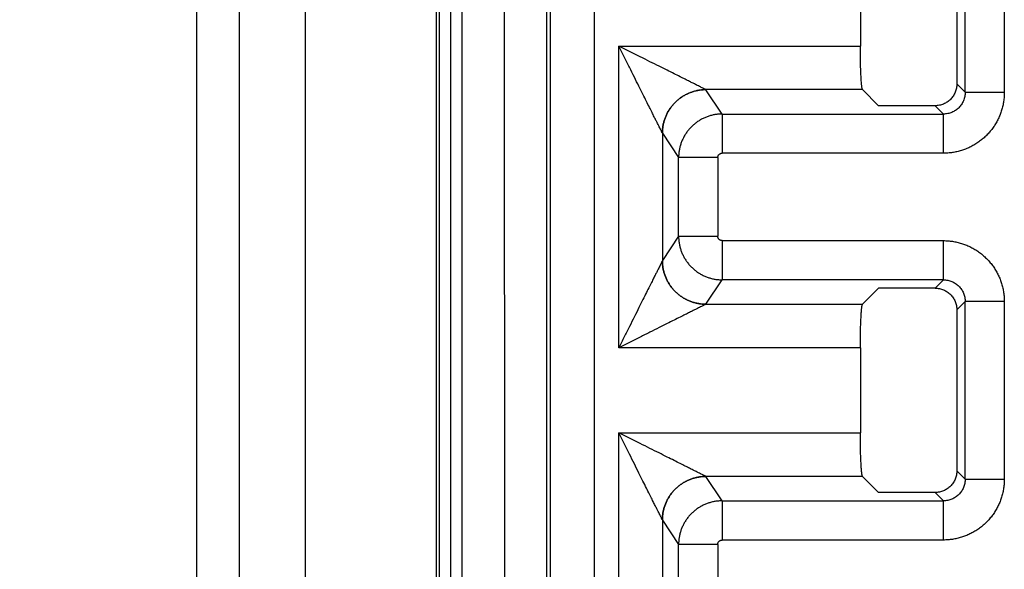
# Model space of a CAD drawing. Header units: inches. Extents: x 0 to 34, y 0 to 22.
# Tile 32 of 93: x 7.315 to 7.767, y 12.391 to 12.644. Entities that reach past the tile are written whole.
import ezdxf

# ---------------------------------------------------------------- set-up
doc = ezdxf.new("R2010")
doc.units = ezdxf.units.IN
doc.header["$LTSCALE"] = 1.87
doc.header["$MEASUREMENT"] = 0
doc.layers.get('0').update_dxf_attribs({"linetype": 'CONTINUOUS'})
doc.layers.add('DIMENSIONS', color=7, linetype='CONTINUOUS')
doc.styles.get("Standard").update_dxf_attribs({"font": 'txt', "width": 0.8})
doc.dimstyles.new('DIMSTYLE_1', dxfattribs={"dimtxt": 0.125, "dimasz": 0.18, "dimexe": 0.18, "dimexo": 0.0625, "dimgap": 0.09, "dimtad": 0, "dimtih": 1, "dimtoh": 1, "dimdec": 3, "dimzin": 4, "dimdsep": 46, "dimtxsty": 'STANDARD', "dimblk": '_FILLED', "dimblk1": '_FILLED', "dimblk2": '_FILLED', "dimcen": 0.09, "dimadec": 0, "dimazin": 0, "dimtp": 0.01, "dimtm": 0.01, "dimtfac": 1, "dimtdec": 3, "dimtofl": 0, "dimtmove": 0, "dimatfit": 3, "dimldrblk": '_FILLED', "dimfxl": 1, "dimtolj": 1, "dimtzin": 4, "dimarcsym": 0})

# ---------------------------------------------------------------- blocks, each defined once
blk = doc.blocks.new('_FILLED')
at = {"color": 0, "linetype": 'BYBLOCK'}
blk.add_solid([(0, 0), (-1, 0.1736), (-1, -0.1736)], dxfattribs=at)
blk = doc.blocks.new('*D17')
at = {"layer": 'DIMENSIONS', "color": 2, "linetype": 'CONTINUOUS'}
for p, q in [((7.51627, 13.00974), (5.77132, 13.00974)), ((5.89632, 13.00974), (5.89632, 12.01753)), ((5.89632, 10.86468), (5.89632, 11.76753)), ((7.51627, 10.86468), (5.77132, 10.86468))]:
    blk.add_line(p, q, dxfattribs=at)
at = {"layer": 'DIMENSIONS', "color": 2, "linetype": 'CONTINUOUS', "xscale": 0.18, "yscale": 0.18, "zscale": 0.18}
for p, rotation in [((5.89632, 13.00974), 90), ((5.89632, 10.86468), 270)]:
    blk.add_blockref('_FILLED', p, dxfattribs=dict(at, rotation=rotation))
at = {"layer": 'DIMENSIONS', "color": 2, "linetype": 'CONTINUOUS', "width": 0.8}
for s, p in [('[', (5.85882, 11.83003)), (']', (6.45882, 11.83003)), ('2.145', (5.23382, 11.83003)), ('54.48', (5.95882, 11.83003))]:
    blk.add_text(s, height=0.125, dxfattribs=at).set_placement(p)

msp = doc.modelspace()

# ---------------------------------------------------------------- linework, layer by layer
at = {"color": 7, "linetype": 'CONTINUOUS'}
for p, q in [((7.39632, 8.61007), (7.39632, 13.40891)), ((7.41579, 13.40892), (7.41579, 8.61007)), ((7.44632, 8.65832), (7.44632, 13.36153)), ((7.50632, 13.36153), (7.50632, 8.65832)), ((7.50782, 8.72179), (7.50782, 13.29747)), ((7.51282, 13.29739), (7.51282, 8.72187)), ((7.51301, 8.72187), (7.51301, 13.29739)), ((7.518, 13.2973), (7.518, 8.72197)), ((7.53813, 10.84189), (7.5375, 13.29698)), ((7.57877, 13.00974), (7.57877, 10.86468)), ((7.55705, 10.88293), (7.55705, 12.99149)), ((7.55879, 10.88466), (7.55879, 12.98975)), ((7.74914, 12.61023), (7.74914, 12.69169)), ((7.76712, 12.69168), (7.76712, 12.61023)), ((7.74532, 12.68787), (7.74532, 12.61405)), ((7.70103, 12.67049), (7.70103, 12.63143)), ((7.59015, 12.49299), (7.59015, 12.63143)), ((7.59015, 12.63143), (7.70103, 12.63143)), ((7.74914, 12.61023), (7.74532, 12.61405)), ((7.70203, 12.61145), (7.63009, 12.61145)), ((7.63757, 12.60024), (7.63012, 12.61142)), ((7.70203, 12.61145), (7.70942, 12.60406)), ((7.74914, 12.61023), (7.76712, 12.61023)), ((7.73533, 12.60406), (7.70942, 12.60406)), ((7.73533, 12.60406), (7.73915, 12.60024)), ((7.63757, 12.60024), (7.63757, 12.58226)), ((7.63757, 12.60024), (7.73915, 12.60024)), ((7.73915, 12.58226), (7.73915, 12.60024)), ((7.61013, 12.59145), (7.61013, 12.53297)), ((7.61013, 12.59145), (7.61758, 12.58027)), ((7.73915, 12.58226), (7.63757, 12.58226)), ((7.61758, 12.54415), (7.61758, 12.58027)), ((7.63557, 12.58027), (7.61758, 12.58027)), ((7.63557, 12.58027), (7.63557, 12.54415)), ((7.61758, 12.54415), (7.61013, 12.53297)), ((7.61758, 12.54415), (7.63557, 12.54415)), ((7.63757, 12.54215), (7.63757, 12.52417)), ((7.63757, 12.54215), (7.73915, 12.54215)), ((7.73915, 12.52417), (7.73915, 12.54215)), ((7.63012, 12.513), (7.63757, 12.52417)), ((7.73915, 12.52417), (7.63757, 12.52417)), ((7.73915, 12.52417), (7.73533, 12.52035)), ((7.70203, 12.51296), (7.70942, 12.52035)), ((7.73533, 12.52035), (7.70942, 12.52035)), ((7.63009, 12.51296), (7.70203, 12.51296)), ((7.74532, 12.51037), (7.74914, 12.51419)), ((7.74914, 12.43273), (7.74914, 12.51419)), ((7.76712, 12.51419), (7.74914, 12.51419)), ((7.76712, 12.51418), (7.76712, 12.43273)), ((7.74532, 12.51037), (7.74532, 12.43655)), ((7.70103, 12.49299), (7.59015, 12.49299)), ((7.70103, 12.49299), (7.70103, 12.45393)), ((7.59015, 12.31549), (7.59015, 12.45393)), ((7.59015, 12.45393), (7.70103, 12.45393)), ((7.74914, 12.43273), (7.74532, 12.43655)), ((7.70203, 12.43395), (7.63009, 12.43395)), ((7.63757, 12.42274), (7.63012, 12.43392)), ((7.70203, 12.43395), (7.70942, 12.42656)), ((7.74914, 12.43273), (7.76712, 12.43273)), ((7.63757, 12.42274), (7.63757, 12.40476)), ((7.63757, 12.42274), (7.73915, 12.42274)), ((7.73533, 12.42656), (7.70942, 12.42656)), ((7.73533, 12.42656), (7.73915, 12.42274)), ((7.73915, 12.40476), (7.73915, 12.42274)), ((7.61013, 12.41395), (7.61013, 12.35547)), ((7.61013, 12.41395), (7.61758, 12.40277)), ((7.73915, 12.40476), (7.63757, 12.40476)), ((7.61758, 12.36665), (7.61758, 12.40277)), ((7.63557, 12.40277), (7.61758, 12.40277)), ((7.63557, 12.40277), (7.63557, 12.36665))]:
    msp.add_line(p, q, dxfattribs=at)
for points, knots in [([(7.61012, 12.59148), (7.6101, 12.59153), (7.61004, 12.59165), (7.60992, 12.59188), (7.60975, 12.59221), (7.60953, 12.59266), (7.60924, 12.59325), (7.60887, 12.59398), (7.60841, 12.5949), (7.60784, 12.59603), (7.60715, 12.59742), (7.60632, 12.59908), (7.60532, 12.60108), (7.60414, 12.60344), (7.60275, 12.60622), (7.60113, 12.60945), (7.59929, 12.61315), (7.59722, 12.61728), (7.59497, 12.62177), (7.5926, 12.62653), (7.59097, 12.62978), (7.59015, 12.63143)], [0, 0, 0, 0, 0.003428, 0.009128, 0.01738, 0.028516, 0.042896, 0.061069, 0.08379, 0.111875, 0.146176, 0.187599, 0.237114, 0.295776, 0.364934, 0.445806, 0.538723, 0.642611, 0.755944, 0.876177, 1, 1, 1, 1]), ([(7.63009, 12.61145), (7.63005, 12.61148), (7.62992, 12.61154), (7.62969, 12.61166), (7.62935, 12.61182), (7.6289, 12.61205), (7.62832, 12.61234), (7.62758, 12.61271), (7.62666, 12.61317), (7.62553, 12.61373), (7.62415, 12.61442), (7.62249, 12.61526), (7.6205, 12.61625), (7.61815, 12.61743), (7.61537, 12.61881), (7.61214, 12.62043), (7.60845, 12.62228), (7.60432, 12.62434), (7.59982, 12.62659), (7.59506, 12.62897), (7.5918, 12.6306), (7.59015, 12.63143)], [0, 0, 0, 0, 0.003451, 0.009193, 0.017493, 0.028685, 0.043118, 0.061336, 0.084043, 0.112063, 0.146273, 0.187603, 0.237012, 0.29557, 0.364611, 0.445332, 0.538107, 0.641958, 0.755377, 0.875815, 1, 1, 1, 1]), ([(7.70203, 12.61145), (7.70198, 12.6115), (7.70192, 12.61166), (7.70184, 12.61196), (7.70176, 12.6124), (7.70167, 12.61297), (7.7016, 12.61368), (7.70152, 12.61451), (7.70145, 12.61546), (7.70138, 12.61653), (7.70132, 12.6177), (7.70126, 12.61897), (7.70121, 12.62032), (7.70116, 12.62176), (7.70112, 12.62326), (7.70109, 12.62483), (7.70107, 12.62643), (7.70105, 12.62808), (7.70104, 12.62975), (7.70103, 12.63087), (7.70103, 12.63143)], [0, 0, 0, 0, 0.009072, 0.024706, 0.04707, 0.076004, 0.111505, 0.153339, 0.201066, 0.254346, 0.313078, 0.37668, 0.444468, 0.516293, 0.591698, 0.669879, 0.75018, 0.832512, 0.916083, 1, 1, 1, 1]), ([(7.74532, 12.61405), (7.74532, 12.61372), (7.74529, 12.61307), (7.74514, 12.61209), (7.7449, 12.61114), (7.74457, 12.61022), (7.74415, 12.60933), (7.74365, 12.60849), (7.74306, 12.6077), (7.74241, 12.60697), (7.74168, 12.60632), (7.74089, 12.60573), (7.74005, 12.60523), (7.73916, 12.60481), (7.73824, 12.60448), (7.73729, 12.60424), (7.73631, 12.60409), (7.73566, 12.60406), (7.73533, 12.60406)], [0, 0, 0, 0, 0.062456, 0.125178, 0.187867, 0.250226, 0.312531, 0.375127, 0.437716, 0.5, 0.562284, 0.624873, 0.687469, 0.749774, 0.812133, 0.874822, 0.937544, 1, 1, 1, 1]), ([(7.61012, 12.59148), (7.61012, 12.59203), (7.61017, 12.59313), (7.61038, 12.59477), (7.61072, 12.59639), (7.61119, 12.59797), (7.6118, 12.5995), (7.61252, 12.60099), (7.61337, 12.6024), (7.61433, 12.60375), (7.6154, 12.605), (7.61657, 12.60617), (7.61783, 12.60724), (7.61917, 12.6082), (7.62059, 12.60905), (7.62207, 12.60978), (7.62361, 12.61038), (7.62519, 12.61085), (7.6268, 12.6112), (7.62844, 12.6114), (7.62954, 12.61145), (7.63009, 12.61145)], [0, 0, 0, 0, 0.0526, 0.105251, 0.157911, 0.210555, 0.263175, 0.315776, 0.368376, 0.421001, 0.473654, 0.526314, 0.578961, 0.631576, 0.684176, 0.736783, 0.789414, 0.84207, 0.89474, 0.947398, 1, 1, 1, 1]), ([(7.63012, 12.61142), (7.62957, 12.61142), (7.62847, 12.61137), (7.62683, 12.61116), (7.62522, 12.61082), (7.62363, 12.61035), (7.62209, 12.60975), (7.62061, 12.60902), (7.61919, 12.60817), (7.61784, 12.60721), (7.61658, 12.60614), (7.61541, 12.60497), (7.61434, 12.60371), (7.61338, 12.60237), (7.61253, 12.60095), (7.61181, 12.59947), (7.6112, 12.59793), (7.61073, 12.59635), (7.61039, 12.59473), (7.61018, 12.59309), (7.61014, 12.59199), (7.61013, 12.59145)], [0, 0, 0, 0, 0.052591, 0.105223, 0.157872, 0.210525, 0.263173, 0.315816, 0.368461, 0.421118, 0.473787, 0.526456, 0.579115, 0.631754, 0.684379, 0.737, 0.789622, 0.842244, 0.894859, 0.947453, 1, 1, 1, 1]), ([(7.63012, 12.61142), (7.63012, 12.61142), (7.63011, 12.61143), (7.6301, 12.61144), (7.6301, 12.61145), (7.63009, 12.61145)], [0, 0, 0, 0, 0.316008, 0.649037, 1, 1, 1, 1]), ([(7.76712, 12.61023), (7.76712, 12.60953), (7.76706, 12.60814), (7.76683, 12.60606), (7.76644, 12.604), (7.7659, 12.60198), (7.76521, 12.6), (7.76437, 12.59808), (7.7634, 12.59623), (7.76228, 12.59446), (7.76104, 12.59277), (7.75967, 12.59118), (7.7582, 12.58971), (7.75661, 12.58834), (7.75493, 12.5871), (7.75315, 12.58598), (7.7513, 12.58501), (7.74938, 12.58417), (7.7474, 12.58348), (7.74538, 12.58294), (7.74332, 12.58255), (7.74124, 12.58232), (7.73985, 12.58226), (7.73915, 12.58226)], [0, 0, 0, 0, 0.047598, 0.095228, 0.142884, 0.190513, 0.238075, 0.285637, 0.333295, 0.381008, 0.428655, 0.476214, 0.523741, 0.571296, 0.618936, 0.666641, 0.714294, 0.761856, 0.80943, 0.85708, 0.904759, 0.952402, 1, 1, 1, 1]), ([(7.74914, 12.61023), (7.74914, 12.6099), (7.74911, 12.60923), (7.74897, 12.60825), (7.74873, 12.6073), (7.74841, 12.60637), (7.74799, 12.60548), (7.74749, 12.60464), (7.74691, 12.60386), (7.74625, 12.60313), (7.74553, 12.60248), (7.74474, 12.60189), (7.7439, 12.60139), (7.74301, 12.60097), (7.74208, 12.60065), (7.74113, 12.60041), (7.74015, 12.60027), (7.73948, 12.60024), (7.73915, 12.60024)], [0, 0, 0, 0, 0.063179, 0.126062, 0.188695, 0.251125, 0.313399, 0.375567, 0.437679, 0.499785, 0.56193, 0.624133, 0.686406, 0.748763, 0.81123, 0.873876, 0.936775, 1, 1, 1, 1]), ([(7.63757, 12.60024), (7.63702, 12.60024), (7.63592, 12.60019), (7.63428, 12.59998), (7.63266, 12.59964), (7.63108, 12.59917), (7.62954, 12.59857), (7.62806, 12.59784), (7.62664, 12.597), (7.62529, 12.59603), (7.62403, 12.59497), (7.62286, 12.5938), (7.62179, 12.59254), (7.62083, 12.59119), (7.61998, 12.58977), (7.61926, 12.58829), (7.61865, 12.58675), (7.61818, 12.58517), (7.61784, 12.58355), (7.61763, 12.58192), (7.61758, 12.58082), (7.61758, 12.58027)], [0, 0, 0, 0, 0.052629, 0.105264, 0.157899, 0.210536, 0.263176, 0.315822, 0.368474, 0.421126, 0.473774, 0.526416, 0.579059, 0.631701, 0.684337, 0.736963, 0.789581, 0.842193, 0.8948, 0.947405, 1, 1, 1, 1]), ([(7.61012, 12.59148), (7.61012, 12.59148), (7.61012, 12.59147), (7.61013, 12.59146), (7.61013, 12.59145), (7.61013, 12.59145)], [0, 0, 0, 0, 0.340908, 0.674077, 1, 1, 1, 1]), ([(7.63557, 12.58027), (7.63557, 12.58035), (7.63558, 12.58054), (7.63564, 12.58081), (7.63574, 12.58108), (7.63587, 12.58134), (7.63605, 12.58158), (7.63626, 12.58179), (7.6365, 12.58196), (7.63676, 12.5821), (7.63703, 12.5822), (7.6373, 12.58225), (7.63748, 12.58226), (7.63757, 12.58226)], [0, 0, 0, 0, 0.085023, 0.173405, 0.264677, 0.358186, 0.453103, 0.548456, 0.643248, 0.736523, 0.827474, 0.915477, 1, 1, 1, 1]), ([(7.61758, 12.54415), (7.61758, 12.5436), (7.61763, 12.5425), (7.61784, 12.54086), (7.61818, 12.53924), (7.61865, 12.53766), (7.61926, 12.53612), (7.61998, 12.53464), (7.62083, 12.53322), (7.62179, 12.53188), (7.62286, 12.53062), (7.62403, 12.52945), (7.62529, 12.52838), (7.62664, 12.52742), (7.62806, 12.52657), (7.62954, 12.52585), (7.63108, 12.52524), (7.63266, 12.52477), (7.63428, 12.52443), (7.63592, 12.52422), (7.63702, 12.52418), (7.63757, 12.52417)], [0, 0, 0, 0, 0.052598, 0.105202, 0.157808, 0.210419, 0.263036, 0.315662, 0.368299, 0.420941, 0.473583, 0.526226, 0.578873, 0.631526, 0.684177, 0.736823, 0.789464, 0.842102, 0.894738, 0.947374, 1, 1, 1, 1]), ([(7.63757, 12.54215), (7.63748, 12.54215), (7.6373, 12.54216), (7.63703, 12.54222), (7.63676, 12.54231), (7.6365, 12.54245), (7.63626, 12.54263), (7.63605, 12.54284), (7.63587, 12.54308), (7.63574, 12.54334), (7.63564, 12.54361), (7.63558, 12.54388), (7.63557, 12.54406), (7.63557, 12.54415)], [0, 0, 0, 0, 0.084921, 0.173285, 0.264541, 0.358037, 0.452947, 0.548299, 0.643095, 0.736381, 0.82735, 0.915375, 1, 1, 1, 1]), ([(7.73915, 12.54215), (7.73985, 12.54215), (7.74124, 12.5421), (7.74332, 12.54186), (7.74538, 12.54148), (7.7474, 12.54093), (7.74938, 12.54025), (7.7513, 12.53941), (7.75315, 12.53843), (7.75492, 12.53732), (7.75661, 12.53607), (7.75819, 12.53471), (7.75967, 12.53323), (7.76104, 12.53165), (7.76228, 12.52996), (7.7634, 12.52819), (7.76437, 12.52633), (7.76521, 12.52441), (7.7659, 12.52244), (7.76644, 12.52042), (7.76683, 12.51836), (7.76706, 12.51628), (7.76712, 12.51488), (7.76712, 12.51418)], [0, 0, 0, 0, 0.047598, 0.095227, 0.142884, 0.190513, 0.238075, 0.285637, 0.333295, 0.381008, 0.428655, 0.476214, 0.523741, 0.571296, 0.618936, 0.666641, 0.714294, 0.761856, 0.80943, 0.85708, 0.904759, 0.952402, 1, 1, 1, 1]), ([(7.61012, 12.53293), (7.6101, 12.53289), (7.61003, 12.53276), (7.60992, 12.53253), (7.60975, 12.53219), (7.60952, 12.53173), (7.60923, 12.53115), (7.60886, 12.53041), (7.6084, 12.52949), (7.60783, 12.52835), (7.60714, 12.52697), (7.60631, 12.52531), (7.60532, 12.52333), (7.60414, 12.52097), (7.60276, 12.51821), (7.60114, 12.51498), (7.5993, 12.51129), (7.59723, 12.50716), (7.59499, 12.50267), (7.5926, 12.4979), (7.59097, 12.49464), (7.59015, 12.49299)], [0, 0, 0, 0, 0.003498, 0.009303, 0.017667, 0.028913, 0.043403, 0.061697, 0.084522, 0.112644, 0.146863, 0.188121, 0.23744, 0.29588, 0.364768, 0.445389, 0.538155, 0.641986, 0.755357, 0.875751, 1, 1, 1, 1]), ([(7.61013, 12.53297), (7.61013, 12.53296), (7.61013, 12.53296), (7.61012, 12.53294), (7.61012, 12.53294), (7.61012, 12.53293)], [0, 0, 0, 0, 0.326576, 0.659561, 1, 1, 1, 1]), ([(7.63009, 12.51296), (7.62954, 12.51296), (7.62844, 12.51301), (7.6268, 12.51322), (7.62519, 12.51356), (7.62361, 12.51404), (7.62207, 12.51464), (7.62059, 12.51537), (7.61917, 12.51621), (7.61783, 12.51717), (7.61657, 12.51824), (7.6154, 12.51941), (7.61433, 12.52067), (7.61337, 12.52201), (7.61253, 12.52343), (7.6118, 12.52491), (7.6112, 12.52645), (7.61072, 12.52803), (7.61038, 12.52964), (7.61017, 12.53128), (7.61012, 12.53238), (7.61012, 12.53293)], [0, 0, 0, 0, 0.0526, 0.105251, 0.157911, 0.210556, 0.263176, 0.315777, 0.368378, 0.421004, 0.473657, 0.526317, 0.578964, 0.63158, 0.684179, 0.736787, 0.789418, 0.842074, 0.894743, 0.9474, 1, 1, 1, 1]), ([(7.61013, 12.53297), (7.61014, 12.53242), (7.61018, 12.53132), (7.61039, 12.52968), (7.61073, 12.52807), (7.6112, 12.52648), (7.61181, 12.52495), (7.61253, 12.52346), (7.61338, 12.52204), (7.61434, 12.5207), (7.61541, 12.51944), (7.61658, 12.51827), (7.61784, 12.5172), (7.61919, 12.51624), (7.62061, 12.5154), (7.62209, 12.51467), (7.62363, 12.51407), (7.62522, 12.51359), (7.62683, 12.51325), (7.62847, 12.51304), (7.62957, 12.513), (7.63012, 12.513)], [0, 0, 0, 0, 0.052551, 0.105144, 0.157757, 0.210376, 0.262994, 0.315612, 0.368238, 0.420882, 0.473545, 0.526214, 0.57888, 0.631532, 0.684176, 0.736821, 0.789472, 0.842128, 0.89478, 0.947412, 1, 1, 1, 1]), ([(7.73915, 12.52417), (7.73948, 12.52418), (7.74015, 12.52415), (7.74112, 12.52401), (7.74208, 12.52377), (7.74301, 12.52344), (7.7439, 12.52302), (7.74474, 12.52252), (7.74552, 12.52194), (7.74625, 12.52128), (7.7469, 12.52056), (7.74749, 12.51977), (7.74799, 12.51893), (7.74841, 12.51804), (7.74873, 12.51712), (7.74897, 12.51616), (7.74911, 12.51518), (7.74914, 12.51452), (7.74914, 12.51419)], [0, 0, 0, 0, 0.063179, 0.126062, 0.188695, 0.251125, 0.313399, 0.375567, 0.437679, 0.499785, 0.56193, 0.624133, 0.686406, 0.748763, 0.81123, 0.873876, 0.936775, 1, 1, 1, 1]), ([(7.73533, 12.52035), (7.73566, 12.52035), (7.73631, 12.52032), (7.73729, 12.52018), (7.73824, 12.51994), (7.73916, 12.51961), (7.74005, 12.51919), (7.74089, 12.51868), (7.74168, 12.5181), (7.74241, 12.51744), (7.74306, 12.51671), (7.74365, 12.51593), (7.74415, 12.51508), (7.74457, 12.5142), (7.7449, 12.51327), (7.74514, 12.51232), (7.74529, 12.51135), (7.74532, 12.51069), (7.74532, 12.51037)], [0, 0, 0, 0, 0.062456, 0.125178, 0.187867, 0.250226, 0.312531, 0.375127, 0.437716, 0.5, 0.562284, 0.624873, 0.687469, 0.749774, 0.812133, 0.874822, 0.937544, 1, 1, 1, 1]), ([(7.63009, 12.51296), (7.63005, 12.51294), (7.62993, 12.51288), (7.6297, 12.51276), (7.62937, 12.5126), (7.62892, 12.51237), (7.62833, 12.51208), (7.6276, 12.51171), (7.62668, 12.51125), (7.62555, 12.51069), (7.62417, 12.51), (7.62251, 12.50917), (7.62052, 12.50817), (7.61816, 12.50699), (7.61538, 12.5056), (7.61214, 12.50399), (7.60845, 12.50214), (7.60432, 12.50007), (7.59982, 12.49782), (7.59505, 12.49544), (7.5918, 12.49381), (7.59015, 12.49299)], [0, 0, 0, 0, 0.003354, 0.008982, 0.01718, 0.028323, 0.042763, 0.060972, 0.083607, 0.111572, 0.145807, 0.187192, 0.236679, 0.295312, 0.364453, 0.445303, 0.53816, 0.642055, 0.755511, 0.875943, 1, 1, 1, 1]), ([(7.63012, 12.513), (7.63012, 12.51299), (7.63011, 12.51298), (7.6301, 12.51297), (7.6301, 12.51296), (7.63009, 12.51296)], [0, 0, 0, 0, 0.315488, 0.648397, 1, 1, 1, 1]), ([(7.70103, 12.49299), (7.70103, 12.49355), (7.70104, 12.49467), (7.70105, 12.49634), (7.70107, 12.49798), (7.70109, 12.49959), (7.70112, 12.50115), (7.70116, 12.50266), (7.70121, 12.50409), (7.70126, 12.50545), (7.70132, 12.50672), (7.70138, 12.50789), (7.70145, 12.50895), (7.70152, 12.5099), (7.7016, 12.51074), (7.70167, 12.51144), (7.70176, 12.51202), (7.70184, 12.51246), (7.70192, 12.51276), (7.70198, 12.51292), (7.70203, 12.51296)], [0, 0, 0, 0, 0.083917, 0.167488, 0.249821, 0.330121, 0.408302, 0.483707, 0.555532, 0.62332, 0.686922, 0.745654, 0.798935, 0.846661, 0.888495, 0.923997, 0.95293, 0.975294, 0.990928, 1, 1, 1, 1]), ([(7.61012, 12.41398), (7.6101, 12.41403), (7.61004, 12.41415), (7.60992, 12.41438), (7.60975, 12.41471), (7.60953, 12.41516), (7.60924, 12.41575), (7.60887, 12.41648), (7.60841, 12.4174), (7.60784, 12.41853), (7.60715, 12.41992), (7.60632, 12.42158), (7.60532, 12.42358), (7.60414, 12.42594), (7.60275, 12.42872), (7.60113, 12.43195), (7.59929, 12.43565), (7.59722, 12.43978), (7.59497, 12.44427), (7.5926, 12.44903), (7.59097, 12.45228), (7.59015, 12.45393)], [0, 0, 0, 0, 0.003428, 0.009128, 0.01738, 0.028516, 0.042896, 0.061069, 0.08379, 0.111875, 0.146176, 0.187599, 0.237114, 0.295776, 0.364934, 0.445806, 0.538723, 0.642611, 0.755944, 0.876177, 1, 1, 1, 1]), ([(7.63009, 12.43395), (7.63005, 12.43398), (7.62992, 12.43404), (7.62969, 12.43416), (7.62935, 12.43432), (7.6289, 12.43455), (7.62832, 12.43484), (7.62758, 12.43521), (7.62666, 12.43567), (7.62553, 12.43623), (7.62415, 12.43692), (7.62249, 12.43776), (7.6205, 12.43875), (7.61815, 12.43993), (7.61537, 12.44131), (7.61214, 12.44293), (7.60845, 12.44478), (7.60432, 12.44684), (7.59982, 12.44909), (7.59506, 12.45147), (7.5918, 12.4531), (7.59015, 12.45393)], [0, 0, 0, 0, 0.003451, 0.009193, 0.017493, 0.028685, 0.043118, 0.061336, 0.084043, 0.112063, 0.146273, 0.187603, 0.237012, 0.29557, 0.364611, 0.445332, 0.538107, 0.641958, 0.755377, 0.875815, 1, 1, 1, 1]), ([(7.70203, 12.43395), (7.70198, 12.434), (7.70192, 12.43416), (7.70184, 12.43446), (7.70176, 12.4349), (7.70167, 12.43547), (7.7016, 12.43618), (7.70152, 12.43701), (7.70145, 12.43796), (7.70138, 12.43903), (7.70132, 12.4402), (7.70126, 12.44147), (7.70121, 12.44282), (7.70116, 12.44426), (7.70112, 12.44576), (7.70109, 12.44733), (7.70107, 12.44893), (7.70105, 12.45058), (7.70104, 12.45225), (7.70103, 12.45337), (7.70103, 12.45393)], [0, 0, 0, 0, 0.009072, 0.024706, 0.04707, 0.076004, 0.111505, 0.153339, 0.201066, 0.254346, 0.313078, 0.37668, 0.444468, 0.516293, 0.591698, 0.669879, 0.75018, 0.832512, 0.916083, 1, 1, 1, 1]), ([(7.74532, 12.43655), (7.74532, 12.43622), (7.74529, 12.43557), (7.74514, 12.43459), (7.7449, 12.43364), (7.74457, 12.43272), (7.74415, 12.43183), (7.74365, 12.43099), (7.74306, 12.4302), (7.74241, 12.42947), (7.74168, 12.42882), (7.74089, 12.42823), (7.74005, 12.42773), (7.73916, 12.42731), (7.73824, 12.42698), (7.73729, 12.42674), (7.73631, 12.42659), (7.73566, 12.42656), (7.73533, 12.42656)], [0, 0, 0, 0, 0.062456, 0.125178, 0.187867, 0.250226, 0.312531, 0.375127, 0.437716, 0.5, 0.562284, 0.624873, 0.687469, 0.749774, 0.812133, 0.874822, 0.937544, 1, 1, 1, 1]), ([(7.61012, 12.41398), (7.61012, 12.41453), (7.61017, 12.41563), (7.61038, 12.41727), (7.61072, 12.41889), (7.61119, 12.42047), (7.6118, 12.422), (7.61252, 12.42349), (7.61337, 12.4249), (7.61433, 12.42625), (7.6154, 12.4275), (7.61657, 12.42867), (7.61783, 12.42974), (7.61917, 12.4307), (7.62059, 12.43155), (7.62207, 12.43228), (7.62361, 12.43288), (7.62519, 12.43335), (7.6268, 12.4337), (7.62844, 12.4339), (7.62954, 12.43395), (7.63009, 12.43395)], [0, 0, 0, 0, 0.0526, 0.105251, 0.157911, 0.210555, 0.263175, 0.315776, 0.368376, 0.421001, 0.473654, 0.526314, 0.578961, 0.631576, 0.684176, 0.736783, 0.789414, 0.84207, 0.89474, 0.947398, 1, 1, 1, 1]), ([(7.63012, 12.43392), (7.62957, 12.43392), (7.62847, 12.43387), (7.62683, 12.43366), (7.62522, 12.43332), (7.62363, 12.43285), (7.62209, 12.43225), (7.62061, 12.43152), (7.61919, 12.43067), (7.61784, 12.42971), (7.61658, 12.42864), (7.61541, 12.42747), (7.61434, 12.42621), (7.61338, 12.42487), (7.61253, 12.42345), (7.61181, 12.42197), (7.6112, 12.42043), (7.61073, 12.41885), (7.61039, 12.41723), (7.61018, 12.41559), (7.61014, 12.41449), (7.61013, 12.41395)], [0, 0, 0, 0, 0.052591, 0.105223, 0.157872, 0.210525, 0.263173, 0.315816, 0.368461, 0.421118, 0.473787, 0.526456, 0.579115, 0.631754, 0.684379, 0.737, 0.789622, 0.842244, 0.894859, 0.947453, 1, 1, 1, 1]), ([(7.63012, 12.43392), (7.63012, 12.43392), (7.63011, 12.43393), (7.6301, 12.43394), (7.6301, 12.43395), (7.63009, 12.43395)], [0, 0, 0, 0, 0.316008, 0.649037, 1, 1, 1, 1]), ([(7.76712, 12.43273), (7.76712, 12.43203), (7.76706, 12.43064), (7.76683, 12.42856), (7.76644, 12.4265), (7.7659, 12.42448), (7.76521, 12.4225), (7.76437, 12.42058), (7.7634, 12.41873), (7.76228, 12.41696), (7.76104, 12.41527), (7.75967, 12.41368), (7.7582, 12.41221), (7.75661, 12.41084), (7.75493, 12.4096), (7.75315, 12.40848), (7.7513, 12.40751), (7.74938, 12.40667), (7.7474, 12.40598), (7.74538, 12.40544), (7.74332, 12.40505), (7.74124, 12.40482), (7.73985, 12.40476), (7.73915, 12.40476)], [0, 0, 0, 0, 0.047598, 0.095228, 0.142884, 0.190513, 0.238075, 0.285637, 0.333295, 0.381008, 0.428655, 0.476214, 0.523741, 0.571296, 0.618936, 0.666641, 0.714294, 0.761856, 0.80943, 0.85708, 0.904759, 0.952402, 1, 1, 1, 1]), ([(7.74914, 12.43273), (7.74914, 12.4324), (7.74911, 12.43173), (7.74897, 12.43075), (7.74873, 12.4298), (7.74841, 12.42887), (7.74799, 12.42798), (7.74749, 12.42714), (7.74691, 12.42636), (7.74625, 12.42563), (7.74553, 12.42498), (7.74474, 12.42439), (7.7439, 12.42389), (7.74301, 12.42347), (7.74208, 12.42315), (7.74113, 12.42291), (7.74015, 12.42277), (7.73948, 12.42274), (7.73915, 12.42274)], [0, 0, 0, 0, 0.063179, 0.126062, 0.188695, 0.251125, 0.313399, 0.375567, 0.437679, 0.499785, 0.56193, 0.624133, 0.686406, 0.748763, 0.81123, 0.873876, 0.936775, 1, 1, 1, 1]), ([(7.63757, 12.42274), (7.63702, 12.42274), (7.63592, 12.42269), (7.63428, 12.42248), (7.63266, 12.42214), (7.63108, 12.42167), (7.62954, 12.42107), (7.62806, 12.42034), (7.62664, 12.4195), (7.62529, 12.41853), (7.62403, 12.41747), (7.62286, 12.4163), (7.62179, 12.41504), (7.62083, 12.41369), (7.61998, 12.41227), (7.61926, 12.41079), (7.61865, 12.40925), (7.61818, 12.40767), (7.61784, 12.40605), (7.61763, 12.40442), (7.61758, 12.40332), (7.61758, 12.40277)], [0, 0, 0, 0, 0.052629, 0.105264, 0.157899, 0.210536, 0.263176, 0.315822, 0.368474, 0.421126, 0.473774, 0.526416, 0.579059, 0.631701, 0.684337, 0.736963, 0.789581, 0.842193, 0.8948, 0.947405, 1, 1, 1, 1]), ([(7.61012, 12.41398), (7.61012, 12.41398), (7.61012, 12.41397), (7.61013, 12.41396), (7.61013, 12.41395), (7.61013, 12.41395)], [0, 0, 0, 0, 0.340908, 0.674077, 1, 1, 1, 1]), ([(7.63557, 12.40277), (7.63557, 12.40285), (7.63558, 12.40304), (7.63564, 12.40331), (7.63574, 12.40358), (7.63587, 12.40384), (7.63605, 12.40408), (7.63626, 12.40429), (7.6365, 12.40446), (7.63676, 12.4046), (7.63703, 12.4047), (7.6373, 12.40475), (7.63748, 12.40476), (7.63757, 12.40476)], [0, 0, 0, 0, 0.085023, 0.173405, 0.264677, 0.358186, 0.453103, 0.548456, 0.643248, 0.736523, 0.827474, 0.915477, 1, 1, 1, 1])]:
    msp.add_open_spline(points, degree=3, knots=knots, dxfattribs=at)

# ---------------------------------------------------------------- dimensions: what is measured, and where the dimension line sits
at = {"layer": 'DIMENSIONS', "color": 2, "linetype": 'CONTINUOUS'}
dim = msp.add_linear_dim(base=(5.89632, 10.86468), p1=(7.51627, 13.00974), p2=(7.51627, 10.86468), angle=270, dimstyle='DIMSTYLE_1', dxfattribs=at)
dim.commit()
dim.dimension.update_dxf_attribs({"geometry": '*D17', "text_midpoint": (5.89632, 11.89253), "dimtype": 160})

doc.saveas('drawing.dxf')
